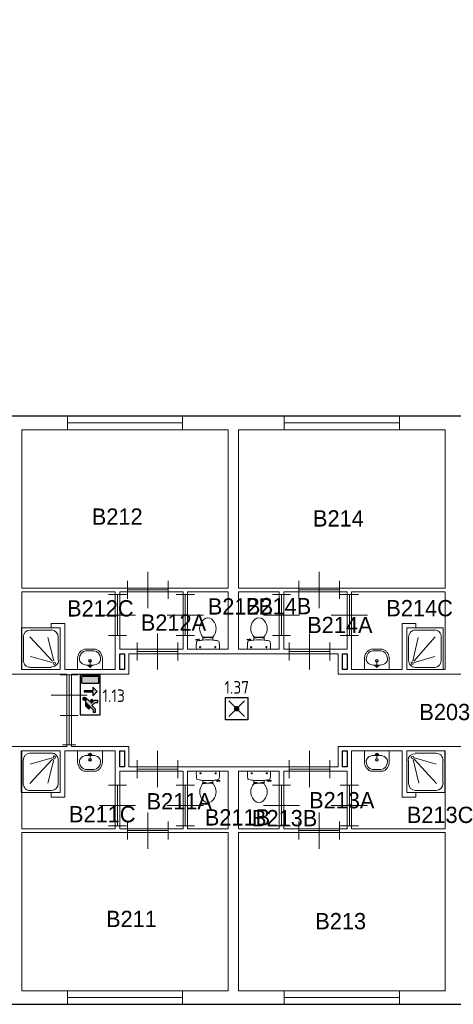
# Model space of a CAD drawing. Header units: millimetres. Extents: x 0 to 594, y 0 to 420.
# Tile 4 of 16: x 194 to 256, y 90 to 231. Entities that reach past the tile are written whole.
import ezdxf
from ezdxf.enums import TextEntityAlignment as Align

# ---------------------------------------------------------------- set-up
doc = ezdxf.new("R2010")
doc.units = ezdxf.units.MM
doc.header["$LTSCALE"] = 100
for name, color, linetype in [('BINNENMUUR', 7, 'Continuous'), ('BOUWKUNDE', 7, 'Continuous'), ('BUITENMUUR', 7, 'Continuous'), ('EL6350--Noodverlichting', 3, 'Continuous'), ('SANITAIR', 7, 'Continuous')]:
    doc.layers.add(name, color=color, linetype=linetype)
doc.layers.add('LABEL', color=7, linetype='Continuous', lineweight=0)
doc.styles.add('dgn175', font='dgn175.shx')
doc.styles.add('ISO18', font='ISO.shx', dxfattribs={"width": 0.9, "height": 1.8})

# ---------------------------------------------------------------- blocks, each defined once
blk = doc.blocks.new('223')
at = {"layer": 'SANITAIR', "color": 7, "linetype": 'Continuous', "lineweight": 0}
for p, q in [((-0.664, 0.874), (-0.193, 0.874)), ((-0.814, 0.207), (-0.814, 0.713)), ((-0.672, 0.721), (-0.171, 0.183)), ((-0.142, 0.192), (-0.271, 0.708)), ((-0.043, 0.713), (-0.043, 0.207)), ((-0.179, 0.153), (-0.66, 0.291)), ((-0.193, 0.046), (-0.664, 0.046))]:
    blk.add_line(p, q, dxfattribs=at)
at = {"layer": 'SANITAIR', "color": 7, "linetype": 'Continuous', "lineweight": 0, "flags": 128}
blk.add_lwpolyline([(-0.857, 0), (0, 0), (0, 0.92), (-0.857, 0.92), (-0.857, 0)], close=True, dxfattribs=at)
at = {"layer": 'SANITAIR', "color": 7, "linetype": 'Continuous', "lineweight": 0}
for centre, major_axis, ratio, start_param, end_param in [((-0.665, 0.714), (0, 0.159), 0.95848, 0, 1.570796), ((-0.193, 0.714), (0, 0.161), 0.931522, 4.712389, 6.283185), ((-0.665, 0.208), (0, 0.159), 0.95848, 1.570796, 3.141593), ((-0.193, 0.208), (0.161, 0), 0.935639, 4.712389, 6.283185)]:
    blk.add_ellipse(centre, major_axis=major_axis, ratio=ratio, start_param=start_param, end_param=end_param, dxfattribs=at)
blk.add_ellipse((-0.129, 0.139), major_axis=(0.0289, 0), ratio=0.935639, dxfattribs=at)
blk = doc.blocks.new('22316')
at = {"layer": 'SANITAIR', "color": 7, "linetype": 'Continuous', "lineweight": 0}
for p, q in [((0.042, -0.713), (0.042, -0.207)), ((0.14, -0.192), (0.267, -0.708)), ((0.662, -0.721), (0.168, -0.183)), ((0.176, -0.153), (0.65, -0.291)), ((0.19, -0.046), (0.654, -0.046)), ((0.802, -0.207), (0.802, -0.713)), ((0.654, -0.874), (0.19, -0.874))]:
    blk.add_line(p, q, dxfattribs=at)
at = {"layer": 'SANITAIR', "color": 7, "linetype": 'Continuous', "lineweight": 0, "flags": 128}
blk.add_lwpolyline([(0.844, 0), (0, 0), (0, -0.92), (0.844, -0.92), (0.844, 0)], close=True, dxfattribs=at)
at = {"layer": 'SANITAIR', "color": 7, "linetype": 'Continuous', "lineweight": 0}
for centre, major_axis, ratio, start_param, end_param in [((0.19, -0.208), (-0.161, 0), 0.922328, 4.712389, 6.283185), ((0.655, -0.208), (0, -0.158), 0.949786, 1.570796, 3.141593), ((0.19, -0.714), (0, -0.161), 0.91739, 4.712389, 6.283185), ((0.655, -0.714), (0, -0.158), 0.949786, 0, 1.570796)]:
    blk.add_ellipse(centre, major_axis=major_axis, ratio=ratio, start_param=start_param, end_param=end_param, dxfattribs=at)
blk.add_ellipse((0.127, -0.139), major_axis=(-0.0289, 0), ratio=0.922328, dxfattribs=at)
blk = doc.blocks.new('2201')
at = {"layer": 'SANITAIR', "color": 7, "linetype": 'Continuous', "lineweight": 0}
for p, q in [((-0.262, 0.216), (-0.21, 0.224)), ((-0.111, 0.23), (-0.111, 0.2)), ((-0.101, 0.27), (-0.101, 0.25)), ((-0.101, 0.25), (-0.057, 0.25)), ((-0.067, 0.25), (-0.067, 0.267)), ((-0.057, 0.25), (-0.057, 0.266)), ((-0.057, 0.255), (-0.035, 0.255)), ((-0.035, 0.255), (-0.035, 0.26)), ((0.035, 0.26), (-0.035, 0.26)), ((0.035, 0.255), (0.035, 0.26)), ((0.057, 0.255), (0.035, 0.255)), ((0.057, 0.25), (0.057, 0.267)), ((0.101, 0.25), (0.057, 0.25)), ((0.067, 0.25), (0.067, 0.268)), ((0.101, 0.271), (0.101, 0.25)), ((0.111, 0.2), (0.111, 0.23)), ((-0.264, 0.204), (-0.266, 0.21)), ((-0.222, 0.205), (-0.259, 0.2)), ((-0.248, 0), (0.248, 0)), ((-0.211, 0.197), (-0.208, 0.187)), ((-0.181, 0.202), (-0.21, 0.196)), ((-0.193, 0.045), (-0.152, 0.045)), ((-0.178, 0.192), (-0.183, 0.206)), ((-0.173, 0.065), (-0.173, 0.025)), ((0.143, 0.045), (0.184, 0.045)), ((0.163, 0.066), (0.163, 0.024))]:
    blk.add_line(p, q, dxfattribs=at)
for centre in [(-0.173, 0.045), (0.163, 0.045)]:
    blk.add_circle(centre, 0.012, dxfattribs=at)
for centre, radius, start, end in [((0.08, 0.456), 0.263, 129.1208, 211.0923), ((0, 0.555), 0.135, 50.8792, 129.1208), ((-0.081, 0.456), 0.263, 328.9077, 50.8792), ((-0.207, 0.2), 0.025, 15.9272, 98.4779), ((0.241, 0.553), 0.45, 211.0923, 213.8429), ((-0.24, 0.231), 0.129, 0, 33.8429), ((-0.099, 0.29), 0.02, 217.7817, 264.3005), ((-0.009, 1.191), 0.926, 264.3005, 276.9358), ((0.1, 0.292), 0.02, 276.9358, 322.58), ((0.24, 0.231), 0.129, 146.1571, 180), ((-0.241, 0.553), 0.45, 326.1571, 328.9077), ((-0.262, 0.212), 0.005, 98.4779, 195.7398), ((-0.26, 0.205), 0.005, 195.7398, 277.2238), ((0.892, 0.028), 1.15, 173.6509, 180), ((-0.214, 0.027), 0.0434, 178.9808, 218.2302), ((-0.217, 0.151), 0.0335, 100.7271, 173.6509), ((0, -0.995), 1.2, 95.3019, 100.7271), ((-0.221, 0.195), 0.01, 11.8886, 97.2238), ((0, -0.992), 1.197, 84.6981, 95.3019), ((0, -0.995), 1.2, 79.2904, 84.6981), ((0.217, 0.151), 0.034, 6.3309, 79.2904), ((0.214, 0.027), 0.0434, 321.7698, 1.0192), ((-0.893, 0.028), 1.15, 0, 6.3309)]:
    blk.add_arc(centre, radius, start, end, dxfattribs=at)
blk = doc.blocks.new('22015')
at = {"layer": 'SANITAIR', "color": 7, "linetype": 'Continuous', "lineweight": 0}
for p, q in [((-0.262, 0.216), (-0.21, 0.224)), ((-0.111, 0.23), (-0.111, 0.2)), ((-0.101, 0.27), (-0.101, 0.25)), ((-0.101, 0.25), (-0.057, 0.25)), ((-0.067, 0.25), (-0.067, 0.267)), ((-0.057, 0.25), (-0.057, 0.266)), ((-0.057, 0.255), (-0.035, 0.255)), ((-0.035, 0.255), (-0.035, 0.26)), ((0.035, 0.26), (-0.035, 0.26)), ((0.035, 0.255), (0.035, 0.26)), ((0.057, 0.255), (0.035, 0.255)), ((0.057, 0.25), (0.057, 0.267)), ((0.101, 0.25), (0.057, 0.25)), ((0.067, 0.25), (0.067, 0.268)), ((0.101, 0.271), (0.101, 0.25)), ((0.111, 0.2), (0.111, 0.23)), ((-0.264, 0.204), (-0.266, 0.21)), ((-0.222, 0.205), (-0.259, 0.2)), ((-0.248, 0), (0.248, 0)), ((-0.211, 0.197), (-0.208, 0.187)), ((-0.181, 0.202), (-0.21, 0.196)), ((-0.193, 0.045), (-0.152, 0.045)), ((-0.178, 0.192), (-0.183, 0.206)), ((-0.173, 0.065), (-0.173, 0.025)), ((0.143, 0.045), (0.184, 0.045)), ((0.163, 0.066), (0.163, 0.024))]:
    blk.add_line(p, q, dxfattribs=at)
for centre in [(-0.173, 0.045), (0.163, 0.045)]:
    blk.add_circle(centre, 0.012, dxfattribs=at)
for centre, radius, start, end in [((0.08, 0.456), 0.263, 129.1208, 211.0923), ((0, 0.555), 0.135, 50.8792, 129.1208), ((-0.081, 0.456), 0.263, 328.9077, 50.8792), ((-0.207, 0.2), 0.025, 15.9272, 98.4779), ((0.241, 0.553), 0.45, 211.0923, 213.8429), ((-0.24, 0.231), 0.129, 0, 33.8429), ((-0.099, 0.29), 0.02, 217.7817, 264.3005), ((-0.009, 1.191), 0.926, 264.3005, 276.9358), ((0.1, 0.292), 0.02, 276.9358, 322.58), ((0.24, 0.231), 0.129, 146.1571, 180), ((-0.241, 0.553), 0.45, 326.1571, 328.9077), ((-0.262, 0.212), 0.005, 98.4779, 195.7398), ((-0.26, 0.205), 0.005, 195.7398, 277.2238), ((0.892, 0.028), 1.15, 173.6509, 180), ((-0.214, 0.027), 0.0434, 178.9808, 218.2302), ((-0.217, 0.151), 0.0335, 100.7271, 173.6509), ((0, -0.995), 1.2, 95.3019, 100.7271), ((-0.221, 0.195), 0.01, 11.8886, 97.2238), ((0, -0.992), 1.197, 84.6981, 95.3019), ((0, -0.995), 1.2, 79.2904, 84.6981), ((0.217, 0.151), 0.034, 6.3309, 79.2904), ((0.214, 0.027), 0.0434, 321.7698, 1.0192), ((-0.893, 0.028), 1.15, 0, 6.3309)]:
    blk.add_arc(centre, radius, start, end, dxfattribs=at)
blk = doc.blocks.new('22016')
at = {"layer": 'SANITAIR', "color": 7, "linetype": 'Continuous', "lineweight": 0}
for p, q in [((0.248, 0), (-0.248, 0)), ((-0.143, -0.045), (-0.184, -0.045)), ((-0.163, -0.066), (-0.163, -0.024)), ((-0.111, -0.2), (-0.111, -0.23)), ((0.111, -0.23), (0.111, -0.2)), ((0.193, -0.045), (0.152, -0.045)), ((0.173, -0.065), (0.173, -0.025)), ((0.178, -0.192), (0.183, -0.206)), ((0.181, -0.202), (0.21, -0.196)), ((0.211, -0.197), (0.208, -0.187)), ((0.262, -0.216), (0.21, -0.224)), ((0.222, -0.205), (0.259, -0.2)), ((0.264, -0.204), (0.266, -0.21)), ((-0.101, -0.25), (-0.057, -0.25)), ((-0.101, -0.271), (-0.101, -0.25)), ((-0.067, -0.25), (-0.067, -0.268)), ((-0.057, -0.25), (-0.057, -0.267)), ((-0.057, -0.255), (-0.035, -0.255)), ((-0.035, -0.255), (-0.035, -0.26)), ((-0.035, -0.26), (0.035, -0.26)), ((0.057, -0.255), (0.035, -0.255)), ((0.035, -0.255), (0.035, -0.26)), ((0.101, -0.25), (0.057, -0.25)), ((0.057, -0.25), (0.057, -0.266)), ((0.067, -0.25), (0.067, -0.267)), ((0.101, -0.27), (0.101, -0.25))]:
    blk.add_line(p, q, dxfattribs=at)
for centre in [(-0.163, -0.045), (0.173, -0.045)]:
    blk.add_circle(centre, 0.012, dxfattribs=at)
for centre, radius, start, end in [((-0.214, -0.027), 0.0434, 141.7698, 181.0192), ((0.893, -0.028), 1.15, 180, 186.3309), ((-0.217, -0.151), 0.034, 186.3309, 259.2904), ((0, 0.995), 1.2, 259.2904, 264.6981), ((0, 0.992), 1.197, 264.6981, 275.3019), ((0, 0.995), 1.2, 275.3019, 280.7271), ((0.207, -0.2), 0.025, 195.9272, 278.4779), ((0.221, -0.195), 0.01, 191.8886, 277.2238), ((0.217, -0.151), 0.0335, 280.7271, 353.6509), ((0.214, -0.027), 0.0434, 358.9808, 38.2302), ((-0.892, -0.028), 1.15, 353.6509, 0), ((0.26, -0.205), 0.005, 15.7398, 97.2238), ((0.262, -0.212), 0.005, 278.4779, 15.7398), ((0.081, -0.456), 0.263, 148.9077, 230.8792), ((0.241, -0.553), 0.45, 146.1571, 148.9077), ((-0.24, -0.231), 0.129, 326.1571, 0), ((-0.1, -0.292), 0.02, 96.9358, 142.58), ((0.009, -1.191), 0.926, 84.3005, 96.9358), ((-0.08, -0.456), 0.263, 309.1208, 31.0923), ((0.099, -0.29), 0.02, 37.7817, 84.3005), ((0.24, -0.231), 0.129, 180, 213.8429), ((-0.241, -0.553), 0.45, 31.0923, 33.8429), ((0, -0.555), 0.135, 230.8792, 309.1208)]:
    blk.add_arc(centre, radius, start, end, dxfattribs=at)
blk = doc.blocks.new('22116')
at = {"layer": 'SANITAIR', "color": 7, "linetype": 'Continuous', "lineweight": 0}
for p, q in [((-0.079, -0.1), (0.079, -0.1)), ((0, -0.065), (-0.045, -0.082)), ((-0.037, -0.064), (-0.029, -0.089)), ((0, -0.065), (0.045, -0.082)), ((0, -0.065), (0, -0.153)), ((0.037, -0.064), (0.029, -0.089)), ((0.091, -0.41), (-0.091, -0.41))]:
    blk.add_line(p, q, dxfattribs=at)
at = {"layer": 'SANITAIR', "color": 7, "linetype": 'Continuous', "lineweight": 0, "flags": 128}
blk.add_lwpolyline([(-0.275, 0), (-0.275, -0.235), (-0.275, -0.235), (-0.274, -0.255), (-0.271, -0.274), (-0.268, -0.292), (-0.263, -0.31), (-0.256, -0.328), (-0.249, -0.345), (-0.24, -0.361), (-0.23, -0.376), (-0.219, -0.389), (-0.207, -0.402), (-0.195, -0.413), (-0.181, -0.423), (-0.167, -0.432), (-0.153, -0.439), (-0.138, -0.444), (-0.122, -0.448), (-0.107, -0.45), (-0.091, -0.45), (-0.091, -0.45), (0.091, -0.45), (0.091, -0.45), (0.107, -0.45), (0.122, -0.448), (0.138, -0.444), (0.153, -0.439), (0.167, -0.432), (0.181, -0.423), (0.195, -0.413), (0.207, -0.402), (0.219, -0.389), (0.23, -0.376), (0.24, -0.361), (0.249, -0.345), (0.256, -0.328), (0.263, -0.31), (0.268, -0.292), (0.271, -0.274), (0.274, -0.255), (0.275, -0.235), (0.275, -0.235), (0.275, 0), (-0.275, 0)], close=True, dxfattribs=at)
at = {"layer": 'SANITAIR', "color": 7, "linetype": 'Continuous', "lineweight": 0}
for centre, radius in [((0, -0.195), 0.03), ((0, -0.195), 0.02), ((0, -0.065), 0.0175)]:
    blk.add_circle(centre, radius, dxfattribs=at)
for centre, major_axis, ratio, start_param, end_param in [((-0.096, -0.21), (0.136, 0.04), 0.751905, 1.224555, 2.997882), ((0.096, -0.21), (-0.136, 0.04), 0.751905, 3.285304, 5.05863), ((-0.096, -0.23), (-0.002, 0.18), 0.771034, 1.586336, 3.157127), ((0.096, -0.23), (-0.002, -0.18), 0.771034, 6.267651, 7.838442)]:
    blk.add_ellipse(centre, major_axis=major_axis, ratio=ratio, start_param=start_param, end_param=end_param, dxfattribs=at)
blk = doc.blocks.new('22046')
at = {"layer": 'SANITAIR', "color": 7, "linetype": 'Continuous', "lineweight": 0}
for p, q in [((0.248, 0), (-0.248, 0)), ((-0.143, -0.045), (-0.184, -0.045)), ((-0.163, -0.066), (-0.163, -0.024)), ((-0.111, -0.2), (-0.111, -0.23)), ((0.111, -0.23), (0.111, -0.2)), ((0.193, -0.045), (0.152, -0.045)), ((0.173, -0.065), (0.173, -0.025)), ((0.178, -0.192), (0.183, -0.206)), ((0.181, -0.202), (0.21, -0.196)), ((0.211, -0.197), (0.208, -0.187)), ((0.262, -0.216), (0.21, -0.224)), ((0.222, -0.205), (0.259, -0.2)), ((0.264, -0.204), (0.266, -0.21)), ((-0.101, -0.25), (-0.057, -0.25)), ((-0.101, -0.271), (-0.101, -0.25)), ((-0.067, -0.25), (-0.067, -0.268)), ((-0.057, -0.25), (-0.057, -0.267)), ((-0.057, -0.255), (-0.035, -0.255)), ((-0.035, -0.255), (-0.035, -0.26)), ((-0.035, -0.26), (0.035, -0.26)), ((0.057, -0.255), (0.035, -0.255)), ((0.035, -0.255), (0.035, -0.26)), ((0.101, -0.25), (0.057, -0.25)), ((0.057, -0.25), (0.057, -0.266)), ((0.067, -0.25), (0.067, -0.267)), ((0.101, -0.27), (0.101, -0.25))]:
    blk.add_line(p, q, dxfattribs=at)
for centre in [(-0.163, -0.045), (0.173, -0.045)]:
    blk.add_circle(centre, 0.012, dxfattribs=at)
for centre, radius, start, end in [((-0.214, -0.027), 0.0434, 141.7698, 181.0192), ((0.893, -0.028), 1.15, 180, 186.3309), ((-0.217, -0.151), 0.034, 186.3309, 259.2904), ((0, 0.995), 1.2, 259.2904, 264.6981), ((0, 0.992), 1.197, 264.6981, 275.3019), ((0, 0.995), 1.2, 275.3019, 280.7271), ((0.207, -0.2), 0.025, 195.9272, 278.4779), ((0.221, -0.195), 0.01, 191.8886, 277.2238), ((0.217, -0.151), 0.0335, 280.7271, 353.6509), ((0.214, -0.027), 0.0434, 358.9808, 38.2302), ((-0.892, -0.028), 1.15, 353.6509, 0), ((0.26, -0.205), 0.005, 15.7398, 97.2238), ((0.262, -0.212), 0.005, 278.4779, 15.7398), ((0.081, -0.456), 0.263, 148.9077, 230.8792), ((0.241, -0.553), 0.45, 146.1571, 148.9077), ((-0.24, -0.231), 0.129, 326.1571, 0), ((-0.1, -0.292), 0.02, 96.9358, 142.58), ((0.009, -1.191), 0.926, 84.3005, 96.9358), ((-0.08, -0.456), 0.263, 309.1208, 31.0923), ((0.099, -0.29), 0.02, 37.7817, 84.3005), ((0.24, -0.231), 0.129, 180, 213.8429), ((-0.241, -0.553), 0.45, 31.0923, 33.8429), ((0, -0.555), 0.135, 230.8792, 309.1208)]:
    blk.add_arc(centre, radius, start, end, dxfattribs=at)
blk = doc.blocks.new('22131')
at = {"layer": 'SANITAIR', "color": 7, "linetype": 'Continuous', "lineweight": 0}
for p, q in [((-0.091, 0.41), (0.091, 0.41)), ((0.079, 0.1), (-0.079, 0.1)), ((0, 0.065), (-0.045, 0.082)), ((-0.037, 0.064), (-0.029, 0.089)), ((0, 0.065), (0, 0.153)), ((0, 0.065), (0.045, 0.082)), ((0.037, 0.064), (0.029, 0.089))]:
    blk.add_line(p, q, dxfattribs=at)
at = {"layer": 'SANITAIR', "color": 7, "linetype": 'Continuous', "lineweight": 0, "flags": 128}
blk.add_lwpolyline([(0.275, 0), (0.275, 0.235), (0.275, 0.235), (0.274, 0.255), (0.271, 0.274), (0.268, 0.292), (0.263, 0.31), (0.256, 0.328), (0.249, 0.345), (0.24, 0.361), (0.23, 0.376), (0.219, 0.389), (0.207, 0.402), (0.195, 0.413), (0.181, 0.423), (0.167, 0.432), (0.153, 0.439), (0.138, 0.444), (0.122, 0.448), (0.107, 0.45), (0.091, 0.45), (0.091, 0.45), (-0.091, 0.45), (-0.091, 0.45), (-0.107, 0.45), (-0.122, 0.448), (-0.138, 0.444), (-0.153, 0.439), (-0.167, 0.432), (-0.181, 0.423), (-0.195, 0.413), (-0.207, 0.402), (-0.219, 0.389), (-0.23, 0.376), (-0.24, 0.361), (-0.249, 0.345), (-0.256, 0.328), (-0.263, 0.31), (-0.268, 0.292), (-0.271, 0.274), (-0.274, 0.255), (-0.275, 0.235), (-0.275, 0.235), (-0.275, 0), (0.275, 0)], close=True, dxfattribs=at)
at = {"layer": 'SANITAIR', "color": 7, "linetype": 'Continuous', "lineweight": 0}
for centre, radius in [((0, 0.195), 0.03), ((0, 0.195), 0.02), ((0, 0.065), 0.0175)]:
    blk.add_circle(centre, radius, dxfattribs=at)
for centre, major_axis, ratio, start_param, end_param in [((-0.096, 0.21), (0.136, -0.04), 0.751905, 3.285304, 5.05863), ((-0.096, 0.23), (0.002, 0.18), 0.771034, 6.267651, 7.838442), ((0.096, 0.21), (-0.136, -0.04), 0.751905, 1.224555, 2.997882), ((0.096, 0.23), (0.002, -0.18), 0.771034, 1.586336, 3.157127)]:
    blk.add_ellipse(centre, major_axis=major_axis, ratio=ratio, start_param=start_param, end_param=end_param, dxfattribs=at)
blk = doc.blocks.new('22133')
at = {"layer": 'SANITAIR', "color": 7, "linetype": 'Continuous', "lineweight": 0}
for p, q in [((-0.079, -0.1), (0.079, -0.1)), ((0, -0.065), (-0.045, -0.082)), ((-0.037, -0.064), (-0.029, -0.089)), ((0, -0.065), (0.045, -0.082)), ((0, -0.065), (0, -0.153)), ((0.037, -0.064), (0.029, -0.089)), ((0.091, -0.41), (-0.091, -0.41))]:
    blk.add_line(p, q, dxfattribs=at)
at = {"layer": 'SANITAIR', "color": 7, "linetype": 'Continuous', "lineweight": 0, "flags": 128}
blk.add_lwpolyline([(-0.275, 0), (-0.275, -0.235), (-0.275, -0.235), (-0.274, -0.255), (-0.271, -0.274), (-0.268, -0.292), (-0.263, -0.31), (-0.256, -0.328), (-0.249, -0.345), (-0.24, -0.361), (-0.23, -0.376), (-0.219, -0.389), (-0.207, -0.402), (-0.195, -0.413), (-0.181, -0.423), (-0.167, -0.432), (-0.153, -0.439), (-0.138, -0.444), (-0.122, -0.448), (-0.107, -0.45), (-0.091, -0.45), (-0.091, -0.45), (0.091, -0.45), (0.091, -0.45), (0.107, -0.45), (0.122, -0.448), (0.138, -0.444), (0.153, -0.439), (0.167, -0.432), (0.181, -0.423), (0.195, -0.413), (0.207, -0.402), (0.219, -0.389), (0.23, -0.376), (0.24, -0.361), (0.249, -0.345), (0.256, -0.328), (0.263, -0.31), (0.268, -0.292), (0.271, -0.274), (0.274, -0.255), (0.275, -0.235), (0.275, -0.235), (0.275, 0), (-0.275, 0)], close=True, dxfattribs=at)
at = {"layer": 'SANITAIR', "color": 7, "linetype": 'Continuous', "lineweight": 0}
for centre, radius in [((0, -0.195), 0.03), ((0, -0.195), 0.02), ((0, -0.065), 0.0175)]:
    blk.add_circle(centre, radius, dxfattribs=at)
for centre, major_axis, ratio, start_param, end_param in [((-0.096, -0.21), (0.136, 0.04), 0.751905, 1.224555, 2.997882), ((0.096, -0.21), (-0.136, 0.04), 0.751905, 3.285304, 5.05863), ((-0.096, -0.23), (-0.002, 0.18), 0.771034, 1.586336, 3.157127), ((0.096, -0.23), (-0.002, -0.18), 0.771034, 6.267651, 7.838442)]:
    blk.add_ellipse(centre, major_axis=major_axis, ratio=ratio, start_param=start_param, end_param=end_param, dxfattribs=at)
blk = doc.blocks.new('22140')
at = {"layer": 'SANITAIR', "color": 7, "linetype": 'Continuous', "lineweight": 0}
for p, q in [((-0.091, 0.41), (0.091, 0.41)), ((0.079, 0.1), (-0.079, 0.1)), ((0, 0.065), (-0.045, 0.082)), ((-0.037, 0.064), (-0.029, 0.089)), ((0, 0.065), (0, 0.153)), ((0, 0.065), (0.045, 0.082)), ((0.037, 0.064), (0.029, 0.089))]:
    blk.add_line(p, q, dxfattribs=at)
at = {"layer": 'SANITAIR', "color": 7, "linetype": 'Continuous', "lineweight": 0, "flags": 128}
blk.add_lwpolyline([(0.275, 0), (0.275, 0.235), (0.275, 0.235), (0.274, 0.255), (0.271, 0.274), (0.268, 0.292), (0.263, 0.31), (0.256, 0.328), (0.249, 0.345), (0.24, 0.361), (0.23, 0.376), (0.219, 0.389), (0.207, 0.402), (0.195, 0.413), (0.181, 0.423), (0.167, 0.432), (0.153, 0.439), (0.138, 0.444), (0.122, 0.448), (0.107, 0.45), (0.091, 0.45), (0.091, 0.45), (-0.091, 0.45), (-0.091, 0.45), (-0.107, 0.45), (-0.122, 0.448), (-0.138, 0.444), (-0.153, 0.439), (-0.167, 0.432), (-0.181, 0.423), (-0.195, 0.413), (-0.207, 0.402), (-0.219, 0.389), (-0.23, 0.376), (-0.24, 0.361), (-0.249, 0.345), (-0.256, 0.328), (-0.263, 0.31), (-0.268, 0.292), (-0.271, 0.274), (-0.274, 0.255), (-0.275, 0.235), (-0.275, 0.235), (-0.275, 0), (0.275, 0)], close=True, dxfattribs=at)
at = {"layer": 'SANITAIR', "color": 7, "linetype": 'Continuous', "lineweight": 0}
for centre, radius in [((0, 0.195), 0.03), ((0, 0.195), 0.02), ((0, 0.065), 0.0175)]:
    blk.add_circle(centre, radius, dxfattribs=at)
for centre, major_axis, ratio, start_param, end_param in [((-0.096, 0.21), (0.136, -0.04), 0.751905, 3.285304, 5.05863), ((-0.096, 0.23), (0.002, 0.18), 0.771034, 6.267651, 7.838442), ((0.096, 0.21), (-0.136, -0.04), 0.751905, 1.224555, 2.997882), ((0.096, 0.23), (0.002, -0.18), 0.771034, 1.586336, 3.157127)]:
    blk.add_ellipse(centre, major_axis=major_axis, ratio=ratio, start_param=start_param, end_param=end_param, dxfattribs=at)
blk = doc.blocks.new('20438')
at = {"layer": 'BOUWKUNDE', "color": 7, "linetype": 'Continuous', "lineweight": 0}
for p, q in [((-2.55, 0.15), (-2.55, -0.15)), ((0, 0), (-2.55, 0)), ((0, 0.15), (0, -0.15))]:
    blk.add_line(p, q, dxfattribs=at)
blk = doc.blocks.new('20443')
at = {"layer": 'BOUWKUNDE', "color": 7, "linetype": 'Continuous', "lineweight": 0}
for p, q in [((-0.15, 0), (0.15, 0)), ((0, 0), (0, -0.644)), ((-0.15, -0.644), (0.15, -0.644))]:
    blk.add_line(p, q, dxfattribs=at)
blk = doc.blocks.new('20447')
at = {"layer": 'BOUWKUNDE', "color": 7, "linetype": 'Continuous', "lineweight": 0}
for p, q in [((-2.55, 0.15), (-2.55, -0.15)), ((0, 0), (-2.55, 0)), ((0, 0.15), (0, -0.15))]:
    blk.add_line(p, q, dxfattribs=at)
blk = doc.blocks.new('20448')
at = {"layer": 'BOUWKUNDE', "color": 7, "linetype": 'Continuous', "lineweight": 0}
for p, q in [((0, -0.15), (0, 0.15)), ((0, 0), (2.55, 0)), ((2.55, -0.15), (2.55, 0.15))]:
    blk.add_line(p, q, dxfattribs=at)
blk = doc.blocks.new('20451')
at = {"layer": 'BOUWKUNDE', "color": 7, "linetype": 'Continuous', "lineweight": 0}
for p, q in [((-2.55, 0.15), (-2.55, -0.15)), ((0, 0), (-2.55, 0)), ((0, 0.15), (0, -0.15))]:
    blk.add_line(p, q, dxfattribs=at)
blk = doc.blocks.new('20274')
at = {"layer": 'BOUWKUNDE', "color": 7, "linetype": 'Continuous', "lineweight": 0}
for p, q in [((0.45, 0), (0.45, 0.4)), ((0, -0.2), (0, 0.2)), ((0, 0), (0.9, 0)), ((0.45, -0.4), (0.45, 0)), ((0.9, -0.2), (0.9, 0.2))]:
    blk.add_line(p, q, dxfattribs=at)
blk = doc.blocks.new('20275')
at = {"layer": 'BOUWKUNDE', "color": 7, "linetype": 'Continuous', "lineweight": 0}
for p, q in [((-0.2, 0), (0.2, 0)), ((0, 0), (0, -0.9)), ((-0.4, -0.45), (0, -0.45)), ((0, -0.45), (0.4, -0.45)), ((-0.2, -0.9), (0.2, -0.9))]:
    blk.add_line(p, q, dxfattribs=at)
blk = doc.blocks.new('20276')
at = {"layer": 'BOUWKUNDE', "color": 7, "linetype": 'Continuous', "lineweight": 0}
for p, q in [((0.45, 0), (0.45, 0.4)), ((0, -0.2), (0, 0.2)), ((0, 0), (0.9, 0)), ((0.45, -0.4), (0.45, 0)), ((0.9, -0.2), (0.9, 0.2))]:
    blk.add_line(p, q, dxfattribs=at)
blk = doc.blocks.new('20277')
at = {"layer": 'BOUWKUNDE', "color": 7, "linetype": 'Continuous', "lineweight": 0}
for p, q in [((0.2, 0.9), (-0.2, 0.9)), ((0, 0), (0, 0.9)), ((0, 0.45), (-0.4, 0.45)), ((0.4, 0.45), (0, 0.45)), ((0.2, 0), (-0.2, 0))]:
    blk.add_line(p, q, dxfattribs=at)
blk = doc.blocks.new('20280')
at = {"layer": 'BOUWKUNDE', "color": 7, "linetype": 'Continuous', "lineweight": 0}
for p, q in [((0.45, 0), (0.45, 0.4)), ((0, -0.2), (0, 0.2)), ((0, 0), (0.9, 0)), ((0.45, -0.4), (0.45, 0)), ((0.9, -0.2), (0.9, 0.2))]:
    blk.add_line(p, q, dxfattribs=at)
blk = doc.blocks.new('20281')
at = {"layer": 'BOUWKUNDE', "color": 7, "linetype": 'Continuous', "lineweight": 0}
for p, q in [((0.45, 0), (0.45, 0.4)), ((0, -0.2), (0, 0.2)), ((0, 0), (0.9, 0)), ((0.45, -0.4), (0.45, 0)), ((0.9, -0.2), (0.9, 0.2))]:
    blk.add_line(p, q, dxfattribs=at)
blk = doc.blocks.new('202125')
at = {"layer": 'BOUWKUNDE', "color": 7, "linetype": 'Continuous', "lineweight": 0}
for p, q in [((-0.2, 0), (0.2, 0)), ((0, 0), (0, -0.9)), ((-0.4, -0.45), (0, -0.45)), ((0, -0.45), (0.4, -0.45)), ((-0.2, -0.9), (0.2, -0.9))]:
    blk.add_line(p, q, dxfattribs=at)
blk = doc.blocks.new('202126')
at = {"layer": 'BOUWKUNDE', "color": 7, "linetype": 'Continuous', "lineweight": 0}
for p, q in [((-0.2, 0), (0.2, 0)), ((0, 0), (0, -0.9)), ((-0.4, -0.45), (0, -0.45)), ((0, -0.45), (0.4, -0.45)), ((-0.2, -0.9), (0.2, -0.9))]:
    blk.add_line(p, q, dxfattribs=at)
blk = doc.blocks.new('202127')
at = {"layer": 'BOUWKUNDE', "color": 7, "linetype": 'Continuous', "lineweight": 0}
for p, q in [((0.45, 0), (0.45, 0.4)), ((0, -0.2), (0, 0.2)), ((0, 0), (0.9, 0)), ((0.45, -0.4), (0.45, 0)), ((0.9, -0.2), (0.9, 0.2))]:
    blk.add_line(p, q, dxfattribs=at)
blk = doc.blocks.new('202128')
at = {"layer": 'BOUWKUNDE', "color": 7, "linetype": 'Continuous', "lineweight": 0}
for p, q in [((-0.2, 0), (0.2, 0)), ((0, 0), (0, -0.9)), ((-0.4, -0.45), (0, -0.45)), ((0, -0.45), (0.4, -0.45)), ((-0.2, -0.9), (0.2, -0.9))]:
    blk.add_line(p, q, dxfattribs=at)
blk = doc.blocks.new('202129')
at = {"layer": 'BOUWKUNDE', "color": 7, "linetype": 'Continuous', "lineweight": 0}
for p, q in [((0.45, 0), (0.45, 0.4)), ((0, -0.2), (0, 0.2)), ((0, 0), (0.9, 0)), ((0.45, -0.4), (0.45, 0)), ((0.9, -0.2), (0.9, 0.2))]:
    blk.add_line(p, q, dxfattribs=at)
blk = doc.blocks.new('202130')
at = {"layer": 'BOUWKUNDE', "color": 7, "linetype": 'Continuous', "lineweight": 0}
for p, q in [((0.45, 0), (0.45, 0.4)), ((0, -0.2), (0, 0.2)), ((0, 0), (0.9, 0)), ((0.45, -0.4), (0.45, 0)), ((0.9, -0.2), (0.9, 0.2))]:
    blk.add_line(p, q, dxfattribs=at)
blk = doc.blocks.new('202131')
at = {"layer": 'BOUWKUNDE', "color": 7, "linetype": 'Continuous', "lineweight": 0}
for p, q in [((-0.2, 0), (0.2, 0)), ((0, 0), (0, -0.9)), ((-0.4, -0.45), (0, -0.45)), ((0, -0.45), (0.4, -0.45)), ((-0.2, -0.9), (0.2, -0.9))]:
    blk.add_line(p, q, dxfattribs=at)
blk = doc.blocks.new('202167')
at = {"layer": 'BOUWKUNDE', "color": 7, "linetype": 'Continuous', "lineweight": 0}
for p, q in [((-0.2, 0), (0.2, 0)), ((0, 0), (0, -0.9)), ((-0.4, -0.45), (0, -0.45)), ((0, -0.45), (0.4, -0.45)), ((-0.2, -0.9), (0.2, -0.9))]:
    blk.add_line(p, q, dxfattribs=at)
blk = doc.blocks.new('202172')
at = {"layer": 'BOUWKUNDE', "color": 7, "linetype": 'Continuous', "lineweight": 0}
for p, q in [((-0.2, 0), (0.2, 0)), ((0, 0), (0, -0.9)), ((-0.4, -0.45), (0, -0.45)), ((0, -0.45), (0.4, -0.45)), ((-0.2, -0.9), (0.2, -0.9))]:
    blk.add_line(p, q, dxfattribs=at)
blk = doc.blocks.new('202215')
at = {"layer": 'BOUWKUNDE', "color": 7, "linetype": 'Continuous', "lineweight": 0}
for p, q in [((0.45, 0), (0.45, 0.4)), ((0, -0.2), (0, 0.2)), ((0, 0), (0.9, 0)), ((0.45, -0.4), (0.45, 0)), ((0.9, -0.2), (0.9, 0.2))]:
    blk.add_line(p, q, dxfattribs=at)
blk = doc.blocks.new('202216')
at = {"layer": 'BOUWKUNDE', "color": 7, "linetype": 'Continuous', "lineweight": 0}
for p, q in [((-0.2, 0), (0.2, 0)), ((0, 0), (0, -0.9)), ((-0.4, -0.45), (0, -0.45)), ((0, -0.45), (0.4, -0.45)), ((-0.2, -0.9), (0.2, -0.9))]:
    blk.add_line(p, q, dxfattribs=at)
blk = doc.blocks.new('22333')
at = {"layer": 'SANITAIR', "color": 7, "linetype": 'Continuous', "lineweight": 0}
for p, q in [((-0.818, -0.207), (-0.818, -0.713)), ((-0.675, -0.721), (-0.171, -0.183)), ((-0.194, -0.046), (-0.667, -0.046)), ((-0.18, -0.153), (-0.663, -0.291)), ((-0.143, -0.192), (-0.272, -0.708)), ((-0.043, -0.713), (-0.043, -0.207)), ((-0.667, -0.874), (-0.194, -0.874))]:
    blk.add_line(p, q, dxfattribs=at)
at = {"layer": 'SANITAIR', "color": 7, "linetype": 'Continuous', "lineweight": 0, "flags": 128}
blk.add_lwpolyline([(-0.861, 0), (0, 0), (0, -0.92), (-0.861, -0.92), (-0.861, 0)], close=True, dxfattribs=at)
at = {"layer": 'SANITAIR', "color": 7, "linetype": 'Continuous', "lineweight": 0}
for centre, major_axis, start_param, end_param in [((-0.668, -0.208), (0, 0.161), 0, 1.570796), ((-0.194, -0.208), (0, -0.161), 1.570796, 3.141593), ((-0.668, -0.714), (0, 0.161), 1.570796, 3.141593), ((-0.194, -0.714), (0, -0.161), 0, 1.570796)]:
    blk.add_ellipse(centre, major_axis=major_axis, ratio=0.93587, start_param=start_param, end_param=end_param, dxfattribs=at)
blk.add_ellipse((-0.13, -0.139), major_axis=(0, -0.029), ratio=0.93587, dxfattribs=at)
blk = doc.blocks.new('22334')
at = {"layer": 'SANITAIR', "color": 7, "linetype": 'Continuous', "lineweight": 0}
for p, q in [((0.624, 0.874), (0.181, 0.874)), ((0.04, 0.713), (0.04, 0.207)), ((0.134, 0.192), (0.254, 0.708)), ((0.631, 0.721), (0.16, 0.183)), ((0.765, 0.207), (0.765, 0.713)), ((0.168, 0.153), (0.62, 0.291)), ((0.181, 0.046), (0.624, 0.046))]:
    blk.add_line(p, q, dxfattribs=at)
at = {"layer": 'SANITAIR', "color": 7, "linetype": 'Continuous', "lineweight": 0, "flags": 128}
blk.add_lwpolyline([(0.805, 0), (0, 0), (0, 0.92), (0.805, 0.92), (0.805, 0)], close=True, dxfattribs=at)
at = {"layer": 'SANITAIR', "color": 7, "linetype": 'Continuous', "lineweight": 0}
for centre, major_axis, start_param, end_param in [((0.182, 0.714), (0, 0.161), 0, 1.570796), ((0.624, 0.714), (0, -0.161), 1.570796, 3.141593), ((0.182, 0.208), (0, 0.161), 1.570796, 3.141593), ((0.624, 0.208), (0, -0.161), 0, 1.570796)]:
    blk.add_ellipse(centre, major_axis=major_axis, ratio=0.875, start_param=start_param, end_param=end_param, dxfattribs=at)
blk.add_ellipse((0.121, 0.139), major_axis=(0, 0.029), ratio=0.875, dxfattribs=at)
blk = doc.blocks.new('anv')
for p, q in [((-2.5, 497.5), (497.5, 497.5)), ((-2.5, -2.5), (-2.5, 497.5)), ((497.5, 497.5), (497.5, -2.5)), ((70.72325, 70.72325), (424.27675, 424.27675)), ((70.72325, 424.27675), (424.27675, 70.72325)), ((497.5, -2.5), (-2.5, -2.5))]:
    blk.add_line(p, q)
at = {"const_width": 62.5}
blk.add_lwpolyline([(216.25, 247.5, 1), (278.75, 247.5, 1)], format="xyb", close=True, dxfattribs=at)
blk = doc.blocks.new('nuo')
at = {"ltscale": 5.5}
for points in [[(301, 236), (331, 266, 0.388721), (333, 320, -0.055261), (327, 326, 0.375772), (274, 322), (114, 161), (50, 161), (50, 113), (133, 113), (208, 188), (278, 118), (278, 57), (326, 57), (326, 137), (264, 199), (278, 213), (326, 165), (349, 188)], [(274, 322, -0.198912), (303, 334), (200, 334), (123, 256), (145, 234), (213, 302), (254, 302)], [(333, 320, 0.62111), (398, 352, 1), (318, 352, 0.176186), (327, 326, -0.055261)], [(537, 366), (507, 366), (507, 167), (427, 167), (522, 72), (617, 167), (537, 167)], [(708, 35), (858, 35), (858, 415), (708, 415)]]:
    blk.add_hatch(color=256, dxfattribs=at).paths.add_polyline_path(points)
at = {"color": 0, "linetype": 'Continuous'}
for p, q in [((900, 450), (0, 450)), ((0, 450), (0, 0)), ((900, 450), (900, 0)), ((274, 322), (114, 161)), ((123, 256), (200, 334)), ((145, 234), (123, 256)), ((145, 234), (213, 302)), ((303, 334), (200, 334)), ((254, 302), (213, 302)), ((331, 266), (301, 236)), ((349, 188), (301, 236)), ((708, 415), (858, 415)), ((708, 415), (708, 35)), ((858, 35), (858, 415)), ((0, 0), (900, 0)), ((114, 161), (50, 161)), ((133, 113), (50, 113)), ((208, 188), (133, 113)), ((278, 118), (208, 188)), ((278, 213), (264, 199)), ((264, 199), (326, 137)), ((326, 165), (278, 213)), ((278, 118), (278, 57)), ((326, 137), (326, 57)), ((708, 35), (858, 35))]:
    blk.add_line(p, q, dxfattribs=at)
at = {"ltscale": 5.5}
for p, q in [((507, 167), (507, 366)), ((537, 366), (507, 366)), ((537, 167), (537, 366)), ((50, 113), (50, 161)), ((278, 57), (326, 57)), ((326, 165), (349, 188)), ((507, 167), (427, 167)), ((617, 167), (537, 167))]:
    blk.add_line(p, q, dxfattribs=at)
blk.add_lwpolyline([(427, 167), (522, 72), (617, 167)], dxfattribs=at)
at = {"color": 0, "linetype": 'Continuous'}
blk.add_circle((358, 352), 40, dxfattribs=at)
blk.add_arc((303, 294), 40, 315, 135, dxfattribs=at)

msp = doc.modelspace()

# ---------------------------------------------------------------- linework, layer by layer
at = {"layer": 'BINNENMUUR', "color": 7, "linetype": 'Continuous', "lineweight": 13, "flags": 128}
for points in [[(194.33, 172.34), (194.33, 149.59), (224.04, 149.59), (224.04, 172.34), (194.33, 172.34)], [(225.53, 172.34), (225.53, 149.59), (255.24, 149.59), (255.24, 172.34), (225.53, 172.34)], [(194.33, 137.89), (199.86, 137.89), (199.86, 143.87), (198.56, 143.87), (198.56, 144.52), (200.51, 144.52), (200.51, 137.89), (207.79, 137.89), (207.79, 149.07), (194.33, 149.07), (194.33, 137.89)], [(208.44, 149.07), (208.44, 140.82), (217.54, 140.82), (217.54, 149.07), (208.44, 149.07)], [(218.19, 149.07), (218.19, 140.82), (224.04, 140.82), (224.04, 149.07), (218.19, 149.07)], [(225.53, 149.07), (225.53, 140.82), (231.38, 140.82), (231.38, 149.07), (225.53, 149.07)], [(232.03, 140.82), (241.13, 140.82), (241.13, 149.07), (232.03, 149.07), (232.03, 140.82)], [(255.24, 149.07), (241.78, 149.07), (241.78, 137.89), (249.06, 137.89), (249.06, 144.52), (251.01, 144.52), (251.01, 143.87), (249.71, 143.87), (249.71, 137.89), (255.24, 137.89), (255.24, 149.07)], [(201.48, 137.24), (201.48, 126.84), (209.74, 126.84), (209.74, 123.92), (239.83, 123.92), (239.83, 126.84), (272.14, 126.84), (272.14, 123.92), (302.23, 123.92), (302.23, 126.84), (310.16, 126.84), (310.16, 137.24), (302.23, 137.24), (302.23, 140.17), (272.14, 140.17), (272.14, 137.24), (239.83, 137.24), (239.83, 140.17), (209.74, 140.17), (209.74, 137.24), (201.48, 137.24)], [(194.33, 115.01), (207.79, 115.01), (207.79, 126.19), (200.51, 126.19), (200.51, 119.56), (198.56, 119.56), (198.56, 120.21), (199.86, 120.21), (199.86, 126.19), (194.33, 126.19), (194.33, 115.01)], [(241.78, 115.01), (255.24, 115.01), (255.24, 126.19), (249.71, 126.19), (249.71, 123.2), (249.71, 120.21), (251.01, 120.21), (251.01, 119.56), (249.06, 119.56), (249.06, 126.19), (241.78, 126.19), (241.78, 115.01)], [(208.44, 115.01), (217.54, 115.01), (217.54, 123.27), (208.44, 123.27), (208.44, 115.01)], [(218.19, 115.01), (224.04, 115.01), (224.04, 123.27), (218.19, 123.27), (218.19, 115.01)], [(225.53, 115.01), (231.38, 115.01), (231.38, 123.27), (225.53, 123.27), (225.53, 115.01)], [(232.03, 115.01), (241.13, 115.01), (241.13, 123.27), (232.03, 123.27), (232.03, 115.01)], [(194.33, 91.74), (224.04, 91.74), (224.04, 114.49), (194.33, 114.49), (194.33, 91.74)], [(225.53, 91.74), (255.24, 91.74), (255.24, 114.49), (225.53, 114.49), (225.53, 91.74)]]:
    msp.add_lwpolyline(points, close=True, dxfattribs=at)
msp.add_lwpolyline([(177.43, 126.84), (200.83, 126.84), (200.83, 137.24), (177.43, 137.24)], dxfattribs=at)
at = {"layer": 'BUITENMUUR', "color": 7, "linetype": 'Continuous', "lineweight": 30, "flags": 128}
for points in [[(67.58, 89.79), (319.59, 89.79), (348.38, 89.79), (397.78, 89.79), (397.78, 341.8), (389.98, 341.8), (389.98, 388.6), (137.98, 388.6), (109.18, 388.6), (59.78, 388.6), (59.78, 136.59), (67.58, 136.59), (67.58, 89.79)], [(317.18, 183.39), (317.18, 174.29), (161.18, 174.29), (161.18, 170.39), (144.28, 170.39), (144.28, 294.54), (139.93, 294.54), (139.93, 304.1), (296.38, 304.1), (296.38, 308), (313.28, 308), (313.28, 183.39), (317.18, 183.39)], [(208.44, 140.17), (209.09, 140.17), (209.09, 137.89), (208.44, 137.89), (208.44, 140.17)], [(240.48, 140.17), (241.13, 140.17), (241.13, 137.89), (240.48, 137.89), (240.48, 140.17)], [(208.44, 126.19), (209.09, 126.19), (209.09, 123.92), (208.44, 123.92), (208.44, 126.19)], [(240.48, 126.19), (241.13, 126.19), (241.13, 123.92), (240.48, 123.92), (240.48, 126.19)]]:
    msp.add_lwpolyline(points, close=True, dxfattribs=at)

# ---------------------------------------------------------------- block references
at = {"color": 7, "linetype": 'Continuous', "lineweight": 0, "xscale": 6.5, "yscale": 6.5, "zscale": 6.5}
for name, p in [('20451', (217.47, 173.32)), ('20447', (248.67, 173.32)), ('20280', (209.54, 149.33)), ('202130', (234.18, 149.33)), ('202126', (208.11, 148.65)), ('202125', (217.86, 148.65)), ('202128', (231.71, 148.65)), ('202131', (241.46, 148.65)), ('22015', (221.11, 140.82)), ('2201', (228.46, 140.82)), ('223', (199.86, 137.89)), ('202127', (210.92, 140.49)), ('202129', (232.8, 140.49)), ('22334', (249.71, 137.89)), ('22140', (204.15, 137.89)), ('22131', (245.42, 137.89)), ('202172', (201.15, 137.12)), ('20443', (201.15, 131.27)), ('22333', (199.86, 126.19)), ('22116', (204.15, 126.19)), ('20274', (210.92, 123.59)), ('202215', (232.8, 123.59)), ('22133', (245.42, 126.19)), ('22316', (249.71, 126.19)), ('22046', (221.11, 123.27)), ('22016', (228.46, 123.27)), ('20277', (208.11, 115.43)), ('20275', (217.86, 121.28)), ('202167', (231.71, 121.28)), ('202216', (241.46, 121.28)), ('20276', (209.54, 114.75)), ('20281', (234.18, 114.75)), ('20438', (217.47, 90.77)), ('20448', (232.1, 90.77))]:
    msp.add_blockref(name, p, dxfattribs=at)
at = {"layer": 'EL6350--Noodverlichting', "xscale": 0.006399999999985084, "yscale": 0.006399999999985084, "zscale": 0.006399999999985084, "rotation": 90}
msp.add_blockref('nuo', (205.63, 131.39), dxfattribs=at)
at = {"layer": 'EL6350--Noodverlichting', "xscale": 0.006399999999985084, "yscale": 0.006399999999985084, "zscale": 0.006399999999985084}
msp.add_blockref('anv', (223.66, 130.68), dxfattribs=at)

# ---------------------------------------------------------------- texts
at = {"layer": 'EL6350--Noodverlichting', "color": 1, "style": 'ISO18'}
for s, p in [('1.37', (225.26, 135.33)), ('1.13', (207.55, 134.13))]:
    msp.add_text(s, height=1.8, dxfattribs=at).set_placement(p, align=Align.MIDDLE)
at = {"layer": 'LABEL', "color": 7, "linetype": 'Continuous', "lineweight": 0, "style": 'dgn175'}
for s, p in [('B212', (204.41, 158.7)), ('B214', (236.23, 158.44)), ('B212C', (200.85, 145.51)), ('B212B', (221.1, 145.79)), ('B214B', (226.58, 145.83)), ('B214C', (246.78, 145.54)), ('B212A', (211.46, 143.47)), ('B214A', (235.4, 143.12)), ('B203', (251.53, 130.62)), ('B213A', (235.67, 117.95)), ('B211A', (212.29, 117.79)), ('B211C', (201.13, 115.94)), ('B211B', (220.67, 115.48)), ('B213B', (227.45, 115.37)), ('B213C', (249.73, 115.84)), ('B211', (206.46, 100.89)), ('B213', (236.56, 100.57))]:
    msp.add_text(s, height=2.34, dxfattribs=at).set_placement(p)

doc.saveas('drawing.dxf')
